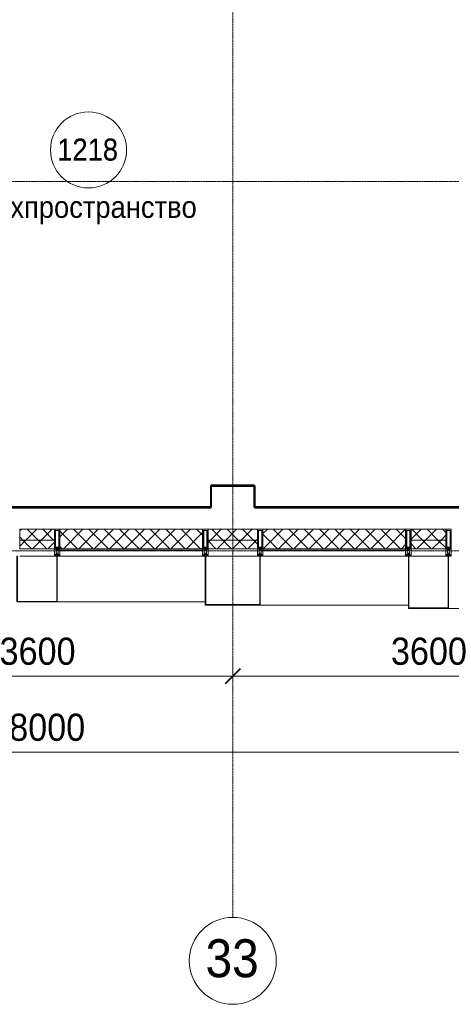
# Model space of a CAD drawing. Header units: millimetres. Extents: x 111868 to 195754, y 7718 to 241935.
# Tile 17 of 31: x 127590 to 131560, y 11226 to 20290. Entities that reach past the tile are written whole.
import ezdxf

# ---------------------------------------------------------------- set-up
doc = ezdxf.new("R2010")
doc.units = ezdxf.units.MM
doc.linetypes.add('ADSK_Линия сетки', pattern=[25, 20, -2.5, 0, -2.5])
doc.linetypes.add('Линия сетки', pattern=[25, 20, -2.5, 0, -2.5])
for name, color, linetype, lineweight in [('Импосты витража', 7, 'Continuous', 18), ('Колонны', 7, 'Continuous', 18), ('Марки помещений', 7, 'Continuous', 20), ('Оси', 7, 'Continuous', 9), ('Перекрытия', 7, 'Continuous', 18), ('Размеры', 7, 'Continuous', 9), ('Размеры-100', 7, 'Continuous', 9), ('Стены разрез', 7, 'Continuous', 40), ('Стены штриховка', 7, 'Continuous', 40), ('Элементы узлов', 7, 'Continuous', 18)]:
    doc.layers.add(name, color=color, linetype=linetype, lineweight=lineweight)
doc.styles.add('Arial', font='arial.ttf', dxfattribs={"width": 0.9, "height": 250})
doc.styles.add('Arial_1', font='arial.ttf', dxfattribs={"width": 0.9, "height": 350})
doc.styles.add('Arial_3', font='arial.ttf', dxfattribs={"width": 0.9, "height": 200})
doc.dimstyles.new('Основной_2_5_мм', dxfattribs={"dimscale": 304.8, "dimtxt": 255.06485, "dimasz": 0.463911, "dimexe": 0.492126, "dimexo": 0.492126, "dimgap": 0.098425, "dimtad": 1, "dimdec": 0, "dimdsep": 46, "dimtxsty": 'Arial', "dimblk1": 'OBLIQUE', "dimblk2": 'OBLIQUE', "dimsah": 1, "dimcen": 0.09, "dimdle": 0.492126, "dimazin": 2, "dimtfac": 1, "dimtdec": 4, "dimtix": 1, "dimtmove": 0, "dimatfit": 3, "dimfxl": 1, "dimtvp": 1, "dimtolj": 1, "dimtzin": 0, "dimlwd": 20, "dimlwe": 20, "dimarcsym": 2})
pattern_1 = [(45, (0, 0), (-70.71068, 70.71068), []), (135, (0, 0), (-70.71068, -70.71068), [])]

# ---------------------------------------------------------------- blocks, each defined once
blk = doc.blocks.new('135_SLK_K4_AR_rvt-1-МКСС_К4_L27_91_200__ТехЭтаж')
at = {"layer": 'Перекрытия', "color": 254, "true_color": 0xcccccc}
for p, q in [((129350, 15800), (129350, 16000)), ((129350, 16000), (129750, 16000)), ((129750, 16000), (129750, 15800)), ((126150, 15800), (129350, 15800)), ((129750, 15800), (132950, 15800))]:
    blk.add_line(p, q, dxfattribs=at)
at = {"layer": 'Стены разрез', "color": 254, "true_color": 0xcccccc}
for p, q in [((129350, 16001), (129349, 16001)), ((129349, 16001), (129349, 15801)), ((129751, 16001), (129350, 16001)), ((129350, 15801), (129350, 16000)), ((129350, 16000), (129750, 16000)), ((129750, 16000), (129750, 15800)), ((129751, 16000), (129751, 16001)), ((129751, 15801), (129751, 16000)), ((129349, 15801), (126151, 15801)), ((126151, 15800), (129350, 15800)), ((129350, 15800), (129350, 15801)), ((129750, 15800), (129751, 15800)), ((132949, 15801), (129751, 15801)), ((129751, 15800), (132950, 15800))]:
    blk.add_line(p, q, dxfattribs=at)
blk = doc.blocks.new('Rectangular Mullion - 50Wx250H-2623690-МКСС_К4_L27_91_200__ТехЭтаж')
at = {"layer": 'Элементы узлов', "color": 254, "lineweight": 5, "true_color": 0xcccccc}
for p, q in [((-25, 65.2), (-25, 250)), ((-25, 250), (0, 250)), ((-23, 237.3), (0, 237.3)), ((-23, 237.3), (-23, 73.6)), ((-14.9, 84), (-14.9, 237.3)), ((25, 250), (0, 250)), ((23, 237.3), (0, 237.3)), ((14.9, 84), (14.9, 237.3)), ((23, 237.3), (23, 73.6)), ((25, 65.2), (25, 250)), ((-14, 65.2), (-25, 65.2)), ((-23.8, 14.6), (-25, 14.2)), ((-25, 0), (-25, 14.2)), ((-22.3, 17), (-23.8, 17)), ((-23.8, 17), (-23.8, 14.6)), ((-22.5, 10.6), (-23.8, 14.6)), ((-22.5, 10.6), (-23.7, 9.9)), ((-23.7, 1.3), (-23.7, 9.9)), ((-23.7, 1.3), (-11.8, 1.3)), ((-23.2, 10.2), (-22.5, 8)), ((0, 84), (-23, 84)), ((-0.5, 73.6), (-23, 73.6)), ((-22.5, 8), (-22.5, 4.5)), ((-21.3, 4.5), (-22.5, 4.5)), ((-22.3, 17), (-22.3, 16)), ((-22.3, 16), (-21.3, 16)), ((-19, 17.6), (-21.3, 16)), ((-21.3, 4.5), (-21.3, 6.5)), ((-21.3, 6.5), (-14.2, 6.5)), ((-18.4, 16.6), (-19, 17.6)), ((-7.4, 16.6), (-18.4, 16.6)), ((-14.2, 6.5), (-14.2, 4.5)), ((-13.2, 4.5), (-14.2, 4.5)), ((-14, 71.3), (-14, 65.2)), ((-10, 71.3), (-14, 71.3)), ((-13.2, 4.5), (-12.2, 7.2)), ((-12.7, 7.6), (-11.3, 11.4)), ((-12.7, 7.6), (-11.8, 6.9)), ((-12.2, 9), (-12.2, 14.8)), ((-12.2, 14.8), (0, 14.8)), ((-11.8, 1.3), (-11.8, 6.9)), ((-10.5, 11.2), (-11.3, 11.4)), ((-10.5, 1.5), (-10.5, 11.2)), ((-4.8, 1.5), (-10.5, 1.5)), ((-10, 53), (-10, 71.3)), ((-8.7, 53), (-10, 53)), ((-10, 53), (-10, 17)), ((-10, 17), (-7.5, 17)), ((-8.7, 53), (-7, 54.7)), ((-8.5, 23), (-1.5, 30)), ((-8.5, 18.5), (-8.5, 23)), ((-7.5, 18.5), (-8.5, 18.5)), ((-7.5, 17), (-7.5, 18.5)), ((-7.4, 18), (-7.4, 16.6)), ((-2.6, 18), (-7.4, 18)), ((-7, 65.2), (-5.9, 67.3)), ((-7, 65.2), (-7, 54.7)), ((-4.1, 67.3), (-5.9, 67.3)), ((0, 8), (-4.8, 8)), ((-4.8, 1.5), (-4.8, 8)), ((-4.1, 67.3), (-2.9, 65.1)), ((-2.9, 65.1), (-2.9, 54.6)), ((-1.3, 53), (-2.9, 54.6)), ((-2.6, 18), (-2.6, 16.8)), ((-2.6, 16.8), (0, 16.8)), ((-1.5, 30), (0, 30)), ((0, 53), (-1.3, 53)), ((0, 84), (23, 84)), ((0, 53), (1.3, 53)), ((1.5, 30), (0, 30)), ((2.6, 16.8), (0, 16.8)), ((0, 14.8), (0, 16.8)), ((0, 14.8), (0, 16.8)), ((12.2, 14.8), (0, 14.8)), ((0, 0), (0, 8)), ((0, 8), (4.8, 8)), ((0, 0), (0, 8)), ((0.5, 73.6), (23, 73.6)), ((1.3, 53), (2.9, 54.6)), ((8.5, 23), (1.5, 30)), ((2.6, 18), (2.6, 16.8)), ((2.6, 18), (7.4, 18)), ((4.1, 67.3), (2.9, 65.1)), ((2.9, 65.1), (2.9, 54.6)), ((4.1, 67.3), (5.9, 67.3)), ((4.8, 1.5), (4.8, 8)), ((4.8, 1.5), (10.5, 1.5)), ((7, 65.2), (5.9, 67.3)), ((7, 65.2), (7, 54.7)), ((8.7, 53), (7, 54.7)), ((7.4, 18), (7.4, 16.6)), ((7.4, 16.6), (18.4, 16.6)), ((7.5, 18.5), (8.5, 18.5)), ((7.5, 17), (7.5, 18.5)), ((10, 17), (7.5, 17)), ((8.5, 18.5), (8.5, 23)), ((8.7, 53), (10, 53)), ((10, 71.3), (14, 71.3)), ((10, 53), (10, 71.3)), ((10, 53), (10, 17)), ((10.5, 11.2), (11.3, 11.4)), ((10.5, 1.5), (10.5, 11.2)), ((12.7, 7.6), (11.3, 11.4)), ((12.7, 7.6), (11.8, 6.9)), ((11.8, 1.3), (11.8, 6.9)), ((23.7, 1.3), (11.8, 1.3)), ((12.2, 9), (12.2, 14.8)), ((13.2, 4.5), (12.2, 7.2)), ((13.2, 4.5), (14.2, 4.5)), ((14, 71.3), (14, 65.2)), ((14, 65.2), (25, 65.2)), ((21.3, 6.5), (14.2, 6.5)), ((14.2, 6.5), (14.2, 4.5)), ((18.4, 16.6), (19, 17.6)), ((19, 17.6), (21.3, 16)), ((22.3, 16), (21.3, 16)), ((21.3, 4.5), (21.3, 6.5)), ((21.3, 4.5), (22.5, 4.5)), ((22.3, 17), (22.3, 16)), ((22.3, 17), (23.8, 17)), ((22.5, 10.6), (23.8, 14.6)), ((22.5, 10.6), (23.7, 9.9)), ((23.2, 10.2), (22.5, 8)), ((22.5, 8), (22.5, 4.5)), ((23.7, 1.3), (23.7, 9.9)), ((23.8, 17), (23.8, 14.6)), ((23.8, 14.6), (25, 14.2)), ((25, 0), (25, 14.2)), ((-25, 0), (0, 0)), ((25, 0), (0, 0))]:
    blk.add_line(p, q, dxfattribs=at)
for centre, start, end in [((-0.5, 73.1), 360, 90), ((0.5, 73.1), 90, 180)]:
    blk.add_arc(centre, 0.5, start, end, dxfattribs=at)
blk = doc.blocks.new('Rectangular Mullion - R_StandardFrame_50Wx250H-V3-МКСС_К4_L27_91_200__ТехЭтаж')
at = {"layer": 'Импосты витража', "color": 254, "lineweight": 5, "true_color": 0xcccccc}
for p, q in [((-25, -250), (-25, 0)), ((-25, 0), (0, 0)), ((5, 0), (25, 0)), ((25, 0), (25, -250)), ((25, -250), (-25, -250))]:
    blk.add_line(p, q, dxfattribs=at)
blk = doc.blocks.new('Rectangular Mullion - R_StandardFrame_50Wx250H-5990916-МКСС_К4_L27_91_200__ТехЭтаж')
at = {"layer": 'Импосты витража', "color": 254, "lineweight": 5, "true_color": 0xcccccc}
for p, q in [((-25, -250), (-25, 0)), ((-25, 0), (0, 0)), ((5, 0), (25, 0)), ((25, 0), (25, -250)), ((25, -250), (-25, -250))]:
    blk.add_line(p, q, dxfattribs=at)
blk = doc.blocks.new('Rectangular Mullion - R_StandardFrame_50Wx250H-V4-МКСС_К4_L27_91_200__ТехЭтаж')
at = {"layer": 'Импосты витража', "color": 254, "lineweight": 5, "true_color": 0xcccccc}
for p, q in [((-25, -250), (-25, 0)), ((-25, 0), (-5, 0)), ((0, 0), (25, 0)), ((25, 0), (25, -250)), ((25, -250), (-25, -250))]:
    blk.add_line(p, q, dxfattribs=at)
blk = doc.blocks.new('A_SLK_PAN_Type1 - Прямой тип панели-6537897-МКСС_К4_L27_91_200__ТехЭтаж')
at = {"layer": 'Колонны', "color": 254, "lineweight": 5, "true_color": 0xcccccc}
for p, q in [((-252.5, 450), (252.5, 450)), ((-252.5, 0), (-252.5, 450)), ((-247.5, 445), (-247.5, 0)), ((247.5, 445), (-247.5, 445)), ((247.5, 0), (247.5, 445)), ((252.5, 450), (252.5, 0)), ((-247.5, 0), (-252.5, 0)), ((-227.5, 0), (227.5, 0)), ((252.5, 0), (247.5, 0))]:
    blk.add_line(p, q, dxfattribs=at)
blk = doc.blocks.new('A_SLK_PAN_Type1 - Прямой тип панели-6537898-МКСС_К4_L27_91_200__ТехЭтаж')
at = {"layer": 'Колонны', "color": 254, "lineweight": 5, "true_color": 0xcccccc}
for p, q in [((-185, 480), (185, 480)), ((-185, 0), (-185, 480)), ((-180, 475), (-180, 0)), ((180, 475), (-180, 475)), ((180, 0), (180, 475)), ((185, 480), (185, 0)), ((-180, 0), (-185, 0)), ((-160, 0), (160, 0)), ((185, 0), (180, 0))]:
    blk.add_line(p, q, dxfattribs=at)
blk = doc.blocks.new('A_SLK_PAN_Type1 - Прямой тип панели-6537900-МКСС_К4_L27_91_200__ТехЭтаж')
at = {"layer": 'Колонны', "color": 254, "lineweight": 5, "true_color": 0xcccccc}
for p, q in [((-185, 420), (185, 420)), ((-185, 0), (-185, 420)), ((-180, 415), (-180, 0)), ((180, 415), (-180, 415)), ((180, 0), (180, 415)), ((185, 420), (185, 0)), ((-180, 0), (-185, 0)), ((-160, 0), (160, 0)), ((185, 0), (180, 0))]:
    blk.add_line(p, q, dxfattribs=at)
blk = doc.blocks.new('A_OGR_PAN_Отлив - A_OGR_PAN_Отлив-6122099-МКСС_К4_L27_91_200__ТехЭтаж')
at = {"layer": 'Колонны', "color": 254, "lineweight": 5, "true_color": 0xcccccc}
blk.add_line((-681.25, -480), (681.25, -480), dxfattribs=at)
blk = doc.blocks.new('A_OGR_PAN_Отлив - A_OGR_PAN_Отлив-6121356-МКСС_К4_L27_91_200__ТехЭтаж')
at = {"layer": 'Колонны', "color": 254, "lineweight": 5, "true_color": 0xcccccc}
blk.add_line((-681.25, -450), (681.25, -450), dxfattribs=at)
blk = doc.blocks.new('A_OGR_PAN_Отлив - A_OGR_PAN_Отлив-6121347-МКСС_К4_L27_91_200__ТехЭтаж')
at = {"layer": 'Колонны', "color": 254, "lineweight": 5, "true_color": 0xcccccc}
blk.add_line((-681.25, -420), (681.25, -420), dxfattribs=at)
blk = doc.blocks.new('135_SLK_K4_AR_FCD_rvt-1-МКСС_К4_L27_91_200__ТехЭтаж')
at = {"layer": 'Стены разрез', "lineweight": 5, "true_color": 0xcccccc}
h = blk.add_hatch(dxfattribs=at)
h.set_pattern_fill('FP_4', color=254, style=0, pattern_type=2)
h.set_pattern_definition(pattern_1)
h.paths.add_polyline_path([(127910, 15500), (127910, 15600), (127590, 15600), (127590, 15500)])
h = blk.add_hatch(dxfattribs=at)
h.set_pattern_fill('FP_4', color=254, style=0, pattern_type=2)
h.set_pattern_definition(pattern_1)
h.paths.add_polyline_path([(127960, 15420), (129272.5, 15420), (129272.5, 15600), (127960, 15600)])
h = blk.add_hatch(dxfattribs=at)
h.set_pattern_fill('FP_4', color=254, style=0, pattern_type=2)
h.set_pattern_definition(pattern_1)
h.paths.add_polyline_path([(129777.5, 15500), (129777.5, 15600), (129322.5, 15600), (129322.5, 15500)])
h = blk.add_hatch(dxfattribs=at)
h.set_pattern_fill('FP_4', color=254, style=0, pattern_type=2)
h.set_pattern_definition(pattern_1)
h.paths.add_polyline_path([(131140, 15420), (131140, 15600), (129827.5, 15600), (129827.5, 15420)])
h = blk.add_hatch(dxfattribs=at)
h.set_pattern_fill('FP_4', color=254, style=0, pattern_type=2)
h.set_pattern_definition(pattern_1)
h.paths.add_polyline_path([(131510, 15500), (131510, 15600), (131190, 15600), (131190, 15500)])
h = blk.add_hatch(dxfattribs=at)
h.set_pattern_fill('FP_4', color=254, style=0, pattern_type=2)
h.set_pattern_definition(pattern_1)
h.paths.add_polyline_path([(127910, 15420), (127910, 15500), (127590, 15500), (127590, 15420)])
h = blk.add_hatch(dxfattribs=at)
h.set_pattern_fill('FP_4', color=254, style=0, pattern_type=2)
h.set_pattern_definition(pattern_1)
h.paths.add_polyline_path([(129777.5, 15420), (129777.5, 15500), (129322.5, 15500), (129322.5, 15420)])
h = blk.add_hatch(dxfattribs=at)
h.set_pattern_fill('FP_4', color=254, style=0, pattern_type=2)
h.set_pattern_definition(pattern_1)
h.paths.add_polyline_path([(131510, 15420), (131510, 15500), (131190, 15500), (131190, 15420)])
at = {"layer": 'Стены разрез', "color": 254, "lineweight": 9, "true_color": 0xcccccc}
for p, q in [((127910, 15600), (127590, 15600)), ((127590, 15600), (127590, 15420)), ((127910, 15420), (127910, 15600)), ((129272.5, 15600), (127960, 15600)), ((127960, 15600), (127960, 15350)), ((129272.5, 15350), (129272.5, 15600)), ((129777.5, 15600), (129322.5, 15600)), ((129322.5, 15600), (129322.5, 15420)), ((129777.5, 15420), (129777.5, 15600)), ((131140, 15600), (129827.5, 15600)), ((129827.5, 15600), (129827.5, 15350)), ((131140, 15350), (131140, 15600)), ((131510, 15600), (131190, 15600)), ((131190, 15600), (131190, 15420)), ((131510, 15420), (131510, 15600)), ((127590, 15420), (127910, 15420)), ((129322.5, 15420), (129777.5, 15420)), ((131190, 15420), (131510, 15420)), ((127960, 15350), (129272.5, 15350)), ((129827.5, 15350), (131140, 15350))]:
    blk.add_line(p, q, dxfattribs=at)
at = {"layer": 'Стены штриховка', "color": 254, "lineweight": 9, "true_color": 0xcccccc}
for p, q in [((127910, 15500), (127590, 15500)), ((129777.5, 15500), (129322.5, 15500)), ((131510, 15500), (131190, 15500)), ((129272.5, 15420), (127960, 15420)), ((131140, 15420), (129827.5, 15420)), ((129272.5, 15405), (127960, 15405)), ((131140, 15405), (129827.5, 15405))]:
    blk.add_line(p, q, dxfattribs=at)
at = {"layer": 'Импосты витража', "color": 254, "lineweight": 5, "true_color": 0xcccccc}
for p in [(127935, 15350), (129297.5, 15350), (129802.5, 15350), (131165, 15350), (131535, 15350)]:
    blk.add_blockref('Rectangular Mullion - 50Wx250H-2623690-МКСС_К4_L27_91_200__ТехЭтаж', p, dxfattribs=at)
at = {"layer": 'Импосты витража', "color": 254, "lineweight": 5, "true_color": 0xcccccc, "extrusion": (0, 0, -1), "rotation": 180}
for name, p in [('Rectangular Mullion - R_StandardFrame_50Wx250H-V4-МКСС_К4_L27_91_200__ТехЭтаж', (-127935, 15350)), ('Rectangular Mullion - R_StandardFrame_50Wx250H-V3-МКСС_К4_L27_91_200__ТехЭтаж', (-129297.5, 15350)), ('Rectangular Mullion - R_StandardFrame_50Wx250H-V4-МКСС_К4_L27_91_200__ТехЭтаж', (-129802.5, 15350)), ('Rectangular Mullion - R_StandardFrame_50Wx250H-5990916-МКСС_К4_L27_91_200__ТехЭтаж', (-131165, 15350)), ('Rectangular Mullion - R_StandardFrame_50Wx250H-V4-МКСС_К4_L27_91_200__ТехЭтаж', (-131535, 15350))]:
    blk.add_blockref(name, p, dxfattribs=at)
at = {"layer": 'Колонны', "color": 254, "lineweight": 5, "true_color": 0xcccccc, "rotation": 180}
for name, p in [('A_SLK_PAN_Type1 - Прямой тип панели-6537900-МКСС_К4_L27_91_200__ТехЭтаж', (127750, 15350)), ('A_SLK_PAN_Type1 - Прямой тип панели-6537897-МКСС_К4_L27_91_200__ТехЭтаж', (129550, 15350)), ('A_SLK_PAN_Type1 - Прямой тип панели-6537898-МКСС_К4_L27_91_200__ТехЭтаж', (131350, 15350))]:
    blk.add_blockref(name, p, dxfattribs=at)
at = {"layer": 'Колонны', "color": 254, "lineweight": 5, "true_color": 0xcccccc}
for name, p in [('A_OGR_PAN_Отлив - A_OGR_PAN_Отлив-6121347-МКСС_К4_L27_91_200__ТехЭтаж', (128616.3, 15350)), ('A_OGR_PAN_Отлив - A_OGR_PAN_Отлив-6121356-МКСС_К4_L27_91_200__ТехЭтаж', (130483.8, 15350)), ('A_OGR_PAN_Отлив - A_OGR_PAN_Отлив-6122099-МКСС_К4_L27_91_200__ТехЭтаж', (132216.3, 15350))]:
    blk.add_blockref(name, p, dxfattribs=at)
blk = doc.blocks.new('Ось сетки - Круг_Ø8 мм-6577-МКСС_К4_L27_91_200__ТехЭтаж')
at = {"layer": 'Оси', "lineweight": 20}
for start, end in [(360, 180), (180, 360)]:
    blk.add_arc((0, 0), 4, start, end, dxfattribs=at)
blk = doc.blocks.new('050_Марка_Помещение - Номер Имя-620204-МКСС_К4_L27_91_200__ТехЭтаж')
at = {"layer": 'Марки помещений'}
blk.add_circle((0, 0), 3.5, dxfattribs=at)
blk = doc.blocks.new('DIMBLOCK6-МКСС_К4_L27_91_200__ТехЭтаж')
at = {"layer": 'Размеры-100', "lineweight": 20, "transparency": 16777216}
for p, q in [((125950, 14246.8), (125950, 14396.8)), ((129550, 14246.8), (129550, 14396.8)), ((125950, 14246.8), (129550, 14246.8)), ((125950, 14246.8), (125950, 14196.7)), ((129550, 14246.8), (129550, 14196.7))]:
    blk.add_line(p, q, dxfattribs=at)
at = {"layer": 'Размеры-100', "lineweight": 40, "transparency": 16777216}
for p, q in [((125950, 14246.8), (125879.3, 14176.1)), ((125950, 14246.8), (126020.7, 14317.5)), ((129550, 14246.8), (129479.3, 14176.1)), ((129550, 14246.8), (129620.7, 14317.5))]:
    blk.add_line(p, q, dxfattribs=at)
at = {"layer": 'Размеры-100', "color": 0, "lineweight": 20, "transparency": 16777216, "insert": (127404.7, 14601.3), "char_height": 250, "width": 828.765, "attachment_point": 1, "line_spacing_factor": 0.941778, "style": 'Arial'}
blk.add_mtext('3600', dxfattribs=at)
blk = doc.blocks.new('_Oblique')
at = {"color": 0, "linetype": 'ByBlock', "lineweight": -2}
blk.add_line((-0.5, -0.5), (0.5, 0.5), dxfattribs=at)
blk = doc.blocks.new('DIMBLOCK7-МКСС_К4_L27_91_200__ТехЭтаж')
at = {"layer": 'Размеры-100', "lineweight": 20, "transparency": 16777216}
for p, q in [((129550, 14246.8), (129550, 14396.8)), ((133150, 14246.8), (133150, 14396.8)), ((129550, 14246.8), (133150, 14246.8)), ((129550, 14246.8), (129550, 14196.7)), ((133150, 14246.8), (133150, 14196.7))]:
    blk.add_line(p, q, dxfattribs=at)
at = {"layer": 'Размеры-100', "lineweight": 40, "transparency": 16777216}
for p, q in [((129550, 14246.8), (129479.3, 14176.1)), ((129550, 14246.8), (129620.7, 14317.5)), ((133150, 14246.8), (133079.3, 14176.1)), ((133150, 14246.8), (133220.7, 14317.5))]:
    blk.add_line(p, q, dxfattribs=at)
at = {"layer": 'Размеры-100', "color": 0, "lineweight": 20, "transparency": 16777216, "insert": (131004.7, 14601.3), "char_height": 250, "width": 828.765, "attachment_point": 1, "line_spacing_factor": 0.941778, "style": 'Arial'}
blk.add_mtext('3600', dxfattribs=at)
blk = doc.blocks.new('DIMBLOCK9-МКСС_К4_L27_91_200__ТехЭтаж')
at = {"layer": 'Размеры-100', "lineweight": 20, "transparency": 16777216}
for p, q in [((118750, 13546.8), (118750, 13696.8)), ((136750, 13546.8), (136750, 13696.8)), ((118600, 13546.8), (136900, 13546.8)), ((118750, 13546.8), (118750, 13496.7)), ((136750, 13546.8), (136750, 13496.7))]:
    blk.add_line(p, q, dxfattribs=at)
at = {"layer": 'Размеры-100', "lineweight": 40, "transparency": 16777216}
for p, q in [((118750, 13546.8), (118820.7, 13617.5)), ((136750, 13546.8), (136820.7, 13617.5)), ((118750, 13546.8), (118679.3, 13476.1)), ((136750, 13546.8), (136679.3, 13476.1))]:
    blk.add_line(p, q, dxfattribs=at)
at = {"layer": 'Размеры-100', "color": 0, "lineweight": 20, "transparency": 16777216, "insert": (127318.4, 13901.3), "char_height": 250, "width": 1035.956, "attachment_point": 1, "line_spacing_factor": 0.941778, "style": 'Arial'}
blk.add_mtext('18000', dxfattribs=at)

msp = doc.modelspace()

# ---------------------------------------------------------------- linework, layer by layer
at = {"layer": 'Оси', "linetype": 'Линия сетки'}
msp.add_line((129550, 12025.7), (129550, 33100), dxfattribs=at)
at = {"layer": 'Оси', "linetype": 'ADSK_Линия сетки'}
for p, q in [((136551, 18800), (112685.6, 18800)), ((136551, 15400), (112685.6, 15400))]:
    msp.add_line(p, q, dxfattribs=at)

# ---------------------------------------------------------------- block references
at = {"lineweight": 5}
for name in ['135_SLK_K4_AR_FCD_rvt-1-МКСС_К4_L27_91_200__ТехЭтаж', '135_SLK_K4_AR_rvt-1-МКСС_К4_L27_91_200__ТехЭтаж']:
    msp.add_blockref(name, (0, 0), dxfattribs=at)
at = {"layer": 'Марки помещений', "xscale": 99.99999999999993, "yscale": 99.99999999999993, "zscale": 99.99999999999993}
msp.add_blockref('050_Марка_Помещение - Номер Имя-620204-МКСС_К4_L27_91_200__ТехЭтаж', (128223, 19090.9), dxfattribs=at)
at = {"layer": 'Оси', "lineweight": 20, "xscale": 99.99999999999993, "yscale": 99.99999999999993, "zscale": 99.99999999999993}
msp.add_blockref('Ось сетки - Круг_Ø8 мм-6577-МКСС_К4_L27_91_200__ТехЭтаж', (129550, 11625.7), dxfattribs=at)

# ---------------------------------------------------------------- texts
at = {"layer": 'Марки помещений', "lineweight": 9, "char_height": 200, "attachment_point": 1, "style": 'Arial_3'}
for s, insert, width in [('1218', (127935.2, 19192.6), 692.658), ('1218', (127935.4, 19196.1), 692.658), ('Техпространство', (127210.2, 18665.4), 2496.455)]:
    msp.add_mtext(s, dxfattribs=dict(at, insert=insert, width=width))
at = {"layer": 'Оси', "insert": (129299.4, 11824.7), "char_height": 350, "width": 606.076, "attachment_point": 1, "style": 'Arial_1'}
msp.add_mtext('33', dxfattribs=at)

# ---------------------------------------------------------------- dimensions: what is measured, and where the dimension line sits
at = {"layer": 'Размеры', "lineweight": 20}
for base, p1, p2, override, picture, middle in [((129550, 14246.8), (125950, 14346.7), (129550, 14346.7), {"dimpost": '<>', "dimfxl": 3600}, 'DIMBLOCK6-МКСС_К4_L27_91_200__ТехЭтаж', (127750, 14404.5)), ((133150, 14246.8), (129550, 14346.7), (133150, 14346.7), {"dimpost": '<>', "dimfxl": 3600}, 'DIMBLOCK7-МКСС_К4_L27_91_200__ТехЭтаж', (131350, 14404.5)), ((136750, 13546.8), (118750, 13646.7), (136750, 13646.7), {"dimpost": '<>', "dimfxl": 18000}, 'DIMBLOCK9-МКСС_К4_L27_91_200__ТехЭтаж', (127750, 13704.4))]:
    dim = msp.add_linear_dim(base=base, p1=p1, p2=p2, dimstyle='Основной_2_5_мм', override=override, dxfattribs=at)
    dim.commit()
    dim.dimension.update_dxf_attribs({"geometry": picture, "text_midpoint": middle})

doc.saveas('drawing.dxf')
